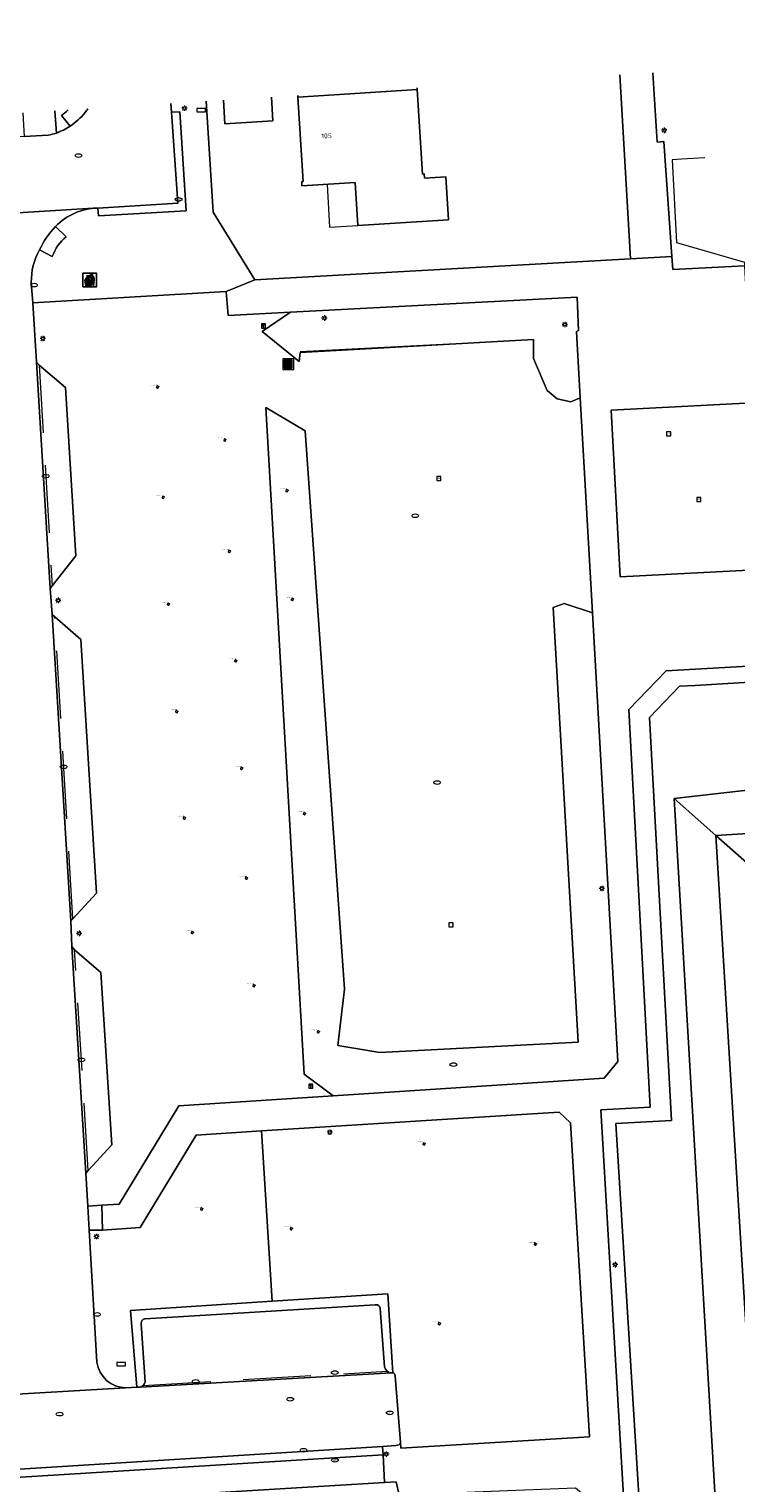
# Model space of a CAD drawing. Header units: metres. Extents: x 162098 to 162858, y 502351 to 503184.
# Tile 78 of 94: x 162347 to 162399, y 503056 to 503163. Entities that reach past the tile are written whole.
import ezdxf
from ezdxf.enums import TextEntityAlignment as Align

# ---------------------------------------------------------------- set-up
doc = ezdxf.new("R2010")
doc.units = ezdxf.units.M
doc.linetypes.add('RI-HWA-SO', pattern=[7.4, 5, -2.4])
for name, color, linetype, lineweight, true_color in [('B-PV-GK-KEERWAND_DAMWAND-G', 30, 'Continuous', 18, 0xff7f00), ('B-PV-GR-BEPLANTING_CULTUUR_BOSPLANTSOEN-GV', 7, 'Continuous', 13, 0x99cc00), ('B-PV-GR-BEPLANTING_CULTUUR_HEESTERS-GV', 7, 'Continuous', 13, 0x99cc00), ('B-PV-GR-BOOM-S', 7, 'Continuous', 13, 0x4c9900), ('B-PV-RI-HWA_GOOT_MOLGOOT-G', 150, 'RI-HWA-SO', 18, 0x007fff)]:
    doc.layers.add(name, color=color, linetype=linetype, lineweight=lineweight, true_color=true_color)
for name, color, linetype, lineweight in [('B-PV-IE-AFVAL APART PLAATS-S', 7, 'Continuous', 25), ('B-PV-IE-MEUBILAIR-S', 252, 'Continuous', 13), ('B-PV-IE-MEUBILAIR_WEGMEUBILAIR-S', 252, 'Continuous', 13), ('B-PV-IE-MEUBILAIR_WEGMEUBILAIR_AFVALBAK-S', 252, 'Continuous', 13), ('B-PV-IE-TERREINAFSCHEIDING_KUNSTMATIG_HEKWERK-G', 252, 'IE-TERREINAFSCHEIDING-KUNSTMATIG-OPEN', 13), ('B-PV-OG-BEBOUWING-GV', 7, 'Continuous', 18), ('B-PV-OG-BEBOUWING-T18', 7, 'Continuous', 18), ('B-PV-OG-BEBOUWING_LUIFEL-GV', 7, 'Continuous', 18), ('B-PV-OG-TERREIN_BEGROEID-GV', 7, 'Continuous', 13), ('B-PV-OG-TERREIN_ERF-GV', 252, 'Continuous', 13), ('B-PV-VH-GESLOTENVERHARDING_KUNSTSTOF-GV', 252, 'Continuous', 13), ('B-PV-VH-OPENVERHARDING_BETONELEMENT-GV', 252, 'Continuous', 13), ('B-PV-VH-OPENVERHARDING_BETONSTRAATSTEEN-GV', 252, 'Continuous', 13), ('B-PV-VH-OPENVERHARDING_TEGEL-GV', 252, 'Continuous', 13)]:
    doc.layers.add(name, color=color, linetype=linetype, lineweight=lineweight)
doc.styles.add('NLCS-ISO', font='NLCS-ISO.ttf')
doc.styles.add('NLCS-ISO-M200-T18', font='NLCS-ISO.ttf', dxfattribs={"height": 1.8})
doc.linetypes.add('IE-TERREINAFSCHEIDING-KUNSTMATIG-OPEN', pattern='A,7,-1.5,[67,NLCS.SHX,S=0.75,R=0,X=0,Y=0],-1.5', length=10)

# ---------------------------------------------------------------- blocks, each defined once
blk = doc.blocks.new('SIE-WEG_AFVALBAK-SO')
at = {"linetype": 'ByBlock', "lineweight": 18}
h = blk.add_hatch(color=0, dxfattribs=at)
h.dxf.hatch_style = 1
h.paths.add_polyline_path([(-1.5, -1.5), (1.5, -1.5), (1.5, 1.5), (-1.5, 1.5)])
at = {"color": 0, "linetype": 'ByBlock', "lineweight": 18}
for points in [[(-2, -2), (2, -2), (2, 2), (-2, 2)], [(-1.5, -1.5), (1.5, -1.5), (1.5, 1.5), (-1.5, 1.5)]]:
    blk.add_lwpolyline(points, close=True, dxfattribs=at)
blk = doc.blocks.new('SIE-AFVAL APART PLAATS-SO')
h = blk.add_hatch(color=256)
h.dxf.hatch_style = 1
h.paths.add_polyline_path([(-0.09, 0.07), (-1.76, 0.07, 0.819081), (-1.79, -0.09), (-1.4, -2.19, 0.36153), (-1.37, -2.21), (-0.47, -2.21, 0.36153), (-0.44, -2.19), (-0.05, -0.09, 0.819081)])
h.paths.add_polyline_path([(-0.16, -0.1), (-0.2, -0.33), (-0.49, -0.33), (-0.47, -0.1)], flags=16)
h.paths.add_polyline_path([(-0.55, -0.1), (-0.58, -0.33), (-0.87, -0.33), (-0.87, -0.1)], flags=16)
h.paths.add_polyline_path([(-0.22, -0.42), (-0.27, -0.73), (-0.53, -0.73), (-0.5, -0.42)], flags=16)
h.paths.add_polyline_path([(-0.58, -0.42), (-0.61, -0.73), (-0.87, -0.73), (-0.87, -0.42)], flags=16)
h.paths.add_polyline_path([(-0.95, -0.1), (-0.95, -0.33), (-1.27, -0.33), (-1.29, -0.1)], flags=16)
h.paths.add_polyline_path([(-0.95, -0.42), (-0.95, -0.73), (-1.23, -0.73), (-1.26, -0.42)], flags=16)
h.paths.add_polyline_path([(-0.29, -0.83), (-0.34, -1.09), (-0.56, -1.09), (-0.54, -0.83)], flags=16)
h.paths.add_polyline_path([(-0.62, -0.83), (-0.65, -1.09), (-0.87, -1.09), (-0.87, -0.83)], flags=16)
h.paths.add_polyline_path([(-0.95, -0.83), (-0.95, -1.09), (-1.2, -1.09), (-1.22, -0.83)], flags=16)
h.paths.add_polyline_path([(-1.35, -0.33), (-1.64, -0.33), (-1.69, -0.1), (-1.37, -0.1)], flags=16)
h.paths.add_polyline_path([(-1.34, -0.42), (-1.31, -0.73), (-1.57, -0.73), (-1.63, -0.42)], flags=16)
h.paths.add_polyline_path([(-0.36, -1.18), (-0.41, -1.44), (-0.6, -1.44), (-0.57, -1.18)], flags=16)
h.paths.add_polyline_path([(-0.65, -1.18), (-0.68, -1.44), (-0.87, -1.44), (-0.87, -1.18)], flags=16)
h.paths.add_polyline_path([(-1.3, -0.83), (-1.28, -1.09), (-1.5, -1.09), (-1.55, -0.83)], flags=16)
h.paths.add_polyline_path([(-0.95, -1.18), (-0.95, -1.44), (-1.17, -1.44), (-1.19, -1.18)], flags=16)
h.paths.add_polyline_path([(-0.42, -1.53), (-0.47, -1.79), (-0.63, -1.79), (-0.6, -1.53)], flags=16)
h.paths.add_polyline_path([(-1.27, -1.18), (-1.25, -1.44), (-1.44, -1.44), (-1.49, -1.18)], flags=16)
h.paths.add_polyline_path([(-0.69, -1.53), (-0.71, -1.79), (-0.87, -1.79), (-0.87, -1.53)], flags=16)
h.paths.add_polyline_path([(-0.95, -1.53), (-0.95, -1.79), (-1.13, -1.79), (-1.16, -1.53)], flags=16)
h.paths.add_polyline_path([(-1.24, -1.53), (-1.22, -1.79), (-1.37, -1.79), (-1.42, -1.53)], flags=16)
h.paths.add_polyline_path([(-0.49, -1.89), (-0.53, -2.13), (-0.66, -2.13), (-0.64, -1.89)], flags=16)
h.paths.add_polyline_path([(-0.72, -1.89), (-0.74, -2.13), (-0.87, -2.13), (-0.87, -1.89)], flags=16)
h.paths.add_polyline_path([(-0.95, -1.89), (-0.95, -2.13), (-1.1, -2.13), (-1.12, -1.89)], flags=16)
h.paths.add_polyline_path([(-1.21, -1.89), (-1.18, -2.13), (-1.31, -2.13), (-1.35, -1.89)], flags=16)
h.paths.add_polyline_path([(-0.19, 0.78, -0.01173), (-0.3, 0.78, -0.148797), (-0.42, 1.03, -0.136076), (-0.69, 0.87), (-0.78, 0.85, -0.038293), (-1.14, 0.96), (-1.19, 0.81, -0.243822), (-1.56, 0.45, 0.344326), (-1, 0.22, -0.139345), (-0.6, 0.22, 0.618436), (-0.56, 0.27, -0.441494), (-0.47, 0.44, 0.309048)])
h.paths.add_polyline_path([(-0.49, 0.51, 0.351556), (-0.64, 0.31, 0.121061), (-1.02, 0.29, -0.288745), (-1.45, 0.42, 0.203599), (-1.12, 0.79), (-1.09, 0.87, 0.083075), (-0.28, 0.71, -0.242261)], flags=16)
h.paths.add_polyline_path([(-0.4, 0.79, -0.023345), (-0.63, 0.82, 0.07081), (-0.46, 0.9, 0.059965)], flags=16)
h.paths.add_polyline_path([(1.12, 1.48), (-1.07, 1.48, 0.860559), (-1.08, 1.42), (0.29, 1, -0.146703), (0.53, 0.28, 0.421968), (0.56, 0.25), (1.6, 0.31, 0.450293), (1.63, 0.34, 0.122241)])
h.paths.add_polyline_path([(0.26, 1.93, 1), (1.07, 1.93, 1)])
h.paths.add_polyline_path([(1.65, 0.15, 0.429303), (1.62, 0.18), (0.55, 0.23, 0.38429), (0.51, 0.2), (0.16, -2.16, 0.83726), (0.22, -2.18), (0.99, -0.78, -0.688204), (1.05, -0.78), (1.36, -2.14, 0.84934), (1.42, -2.14)])
for p, q in [((-0.09, 0.07), (-1.76, 0.07)), ((-1.4, -2.19), (-1.79, -0.09)), ((-1.37, -0.1), (-1.69, -0.1)), ((-1.64, -0.33), (-1.69, -0.1)), ((-1.64, -0.33), (-1.35, -0.33)), ((-1.63, -0.42), (-1.34, -0.42)), ((-1.57, -0.73), (-1.63, -0.42)), ((-1.57, -0.73), (-1.31, -0.73)), ((-1.55, -0.83), (-1.3, -0.83)), ((-1.5, -1.09), (-1.55, -0.83)), ((-1.5, -1.09), (-1.28, -1.09)), ((-1.49, -1.18), (-1.27, -1.18)), ((-1.44, -1.44), (-1.49, -1.18)), ((-1.44, -1.44), (-1.25, -1.44)), ((-1.42, -1.53), (-1.24, -1.53)), ((-1.37, -1.79), (-1.42, -1.53)), ((-1.37, -1.79), (-1.22, -1.79)), ((-1.37, -2.21), (-0.47, -2.21)), ((-1.31, -2.13), (-1.35, -1.89)), ((-1.35, -1.89), (-1.21, -1.89)), ((-1.31, -2.13), (-1.18, -2.13)), ((-0.95, -0.1), (-1.29, -0.1)), ((-1.27, -0.33), (-0.95, -0.33)), ((-1.26, -0.42), (-0.95, -0.42)), ((-1.23, -0.73), (-0.95, -0.73)), ((-1.22, -0.83), (-0.95, -0.83)), ((-1.2, -1.09), (-0.95, -1.09)), ((-1.19, -1.18), (-0.95, -1.18)), ((-1.17, -1.44), (-0.95, -1.44)), ((-1.16, -1.53), (-0.95, -1.53)), ((-1.13, -1.79), (-0.95, -1.79)), ((-1.12, -1.89), (-0.95, -1.89)), ((-1.1, -2.13), (-0.95, -2.13)), ((-0.95, -0.1), (-0.95, -0.33)), ((-0.95, -0.42), (-0.95, -0.73)), ((-0.95, -0.83), (-0.95, -1.09)), ((-0.95, -1.18), (-0.95, -1.44)), ((-0.95, -1.53), (-0.95, -1.79)), ((-0.95, -1.89), (-0.95, -2.13)), ((-0.87, -0.1), (-0.87, -0.33)), ((-0.55, -0.1), (-0.87, -0.1)), ((-0.87, -0.33), (-0.58, -0.33)), ((-0.87, -0.42), (-0.87, -0.73)), ((-0.87, -0.42), (-0.58, -0.42)), ((-0.87, -0.73), (-0.61, -0.73)), ((-0.87, -0.83), (-0.62, -0.83)), ((-0.87, -0.83), (-0.87, -1.09)), ((-0.87, -1.09), (-0.65, -1.09)), ((-0.87, -1.18), (-0.65, -1.18)), ((-0.87, -1.18), (-0.87, -1.44)), ((-0.87, -1.44), (-0.68, -1.44)), ((-0.87, -1.53), (-0.69, -1.53)), ((-0.87, -1.53), (-0.87, -1.79)), ((-0.87, -1.79), (-0.71, -1.79)), ((-0.87, -1.89), (-0.87, -2.13)), ((-0.87, -1.89), (-0.72, -1.89)), ((-0.87, -2.13), (-0.74, -2.13)), ((-0.66, -2.13), (-0.53, -2.13)), ((-0.64, -1.89), (-0.49, -1.89)), ((-0.63, -1.79), (-0.47, -1.79)), ((-0.6, -1.44), (-0.41, -1.44)), ((-0.6, -1.53), (-0.42, -1.53)), ((-0.57, -1.18), (-0.36, -1.18)), ((-0.56, -1.09), (-0.34, -1.09)), ((-0.54, -0.83), (-0.29, -0.83)), ((-0.53, -0.73), (-0.27, -0.73)), ((-0.53, -2.13), (-0.49, -1.89)), ((-0.5, -0.42), (-0.22, -0.42)), ((-0.49, -0.33), (-0.2, -0.33)), ((-0.16, -0.1), (-0.47, -0.1)), ((-0.47, -1.79), (-0.42, -1.53)), ((-0.44, -2.19), (-0.05, -0.09)), ((-0.41, -1.44), (-0.36, -1.18)), ((-0.34, -1.09), (-0.29, -0.83)), ((-0.27, -0.73), (-0.22, -0.42)), ((-0.2, -0.33), (-0.16, -0.1))]:
    blk.add_line(p, q)
blk.add_lwpolyline([(-2.5, -2.51), (2.5, -2.51), (2.5, 2.49), (-2.5, 2.49)], close=True)
for points in [[(-0.78, 0.85, -0.038293), (-1.14, 0.96), (-1.19, 0.81, -0.243822), (-1.56, 0.45, 0.344326), (-1, 0.22, -0.139345), (-0.6, 0.22, 0.618436), (-0.56, 0.27, -0.441494), (-0.47, 0.44, 0.309048), (-0.19, 0.78, -0.01173), (-0.3, 0.78, -0.01173)], [(-0.78, 0.85), (-0.69, 0.87, 0.136076), (-0.42, 1.03, 0.156405), (-0.29, 0.77)], [(-0.78, 0.85), (-0.69, 0.87, 0.136076), (-0.42, 1.03, 0.148797), (-0.3, 0.78, 0.148797)], [(-0.63, 0.82, 0.07081), (-0.46, 0.9, 0.059965), (-0.4, 0.79, 0.059965)], [(-0.4, 0.79, -0.023345), (-0.63, 0.82)]]:
    blk.add_lwpolyline(points, format="xyb")
for points in [[(-1.09, 0.87), (-1.12, 0.79, -0.203599), (-1.45, 0.42, 0.288745), (-1.02, 0.29, -0.121061), (-0.64, 0.31, -0.351556), (-0.49, 0.51, 0.242261), (-0.28, 0.71, -0.083075)], [(-1.07, 1.48), (1.12, 1.48, -0.122241), (1.63, 0.34, -0.450293), (1.6, 0.31), (0.56, 0.25, -0.421968), (0.53, 0.28, 0.146703), (0.29, 1), (-1.08, 1.42, -0.860559)], [(0.55, 0.23), (1.62, 0.18, -0.429303), (1.65, 0.15), (1.42, -2.14, -0.84934), (1.36, -2.14), (1.05, -0.78, 0.688204), (0.99, -0.78), (0.22, -2.18, -0.83726), (0.16, -2.16), (0.51, 0.2, -0.38429)]]:
    blk.add_lwpolyline(points, format="xyb", close=True)
for points in [[(-1.35, -0.33), (-1.37, -0.1)], [(-1.31, -0.73), (-1.34, -0.42)], [(-1.28, -1.09), (-1.3, -0.83)], [(-1.27, -0.33), (-1.29, -0.1)], [(-1.25, -1.44), (-1.27, -1.18)], [(-1.23, -0.73), (-1.26, -0.42)], [(-1.22, -1.79), (-1.24, -1.53)], [(-1.2, -1.09), (-1.22, -0.83)], [(-1.18, -2.13), (-1.21, -1.89)], [(-1.17, -1.44), (-1.19, -1.18)], [(-1.18, -2.22), (-1.18, -2.21)], [(-1.13, -1.79), (-1.16, -1.53)], [(-1.1, -2.13), (-1.12, -1.89)], [(-0.74, -2.13), (-0.72, -1.89)], [(-0.71, -1.79), (-0.69, -1.53)], [(-0.68, -1.44), (-0.65, -1.18)], [(-0.66, -2.13), (-0.64, -1.89)], [(-0.65, -1.09), (-0.62, -0.83)], [(-0.63, -1.79), (-0.6, -1.53)], [(-0.61, -0.73), (-0.58, -0.42)], [(-0.6, -1.44), (-0.57, -1.18)], [(-0.58, -0.33), (-0.55, -0.1)], [(-0.56, -1.09), (-0.54, -0.83)], [(-0.53, -0.73), (-0.5, -0.42)], [(-0.49, -0.33), (-0.47, -0.1)]]:
    blk.add_lwpolyline(points)
blk.add_circle((0.66, 1.93), 0.401)
for centre, radius, start, end in [((-1.76, -0.01), 0.0869, 90, 247.281), ((-0.09, -0.01), 0.0869, 292.719, 90), ((-1.37, -2.18), 0.0318, 190.4943, 270), ((-0.47, -2.18), 0.0318, 270, 349.5057)]:
    blk.add_arc(centre, radius, start, end)
blk = doc.blocks.new('SIE-MEUBILAIR_BORD_STRAATNAAM-SO')
blk.add_lwpolyline([(-1.625, -0.625), (1.625, -0.625), (1.625, 0.625), (-1.625, 0.625)], close=True)
blk = doc.blocks.new('SIE-MEUBILAIR_BORD_INFORMATIE-SO')
h = blk.add_hatch(color=256)
h.dxf.hatch_style = 1
h.paths.add_polyline_path([(0.13, 0.2), (-0.33, 0.2), (-0.33, 0.08), (-0.13, 0.08), (-0.13, -0.65), (0.13, -0.65)])
h = blk.add_hatch(color=256)
h.dxf.hatch_style = 1
edge = h.paths.add_edge_path()
edge.add_arc((0, 0.5), 0.149, 0, 360)
for points in [[(-0.75, -0.75), (0.75, -0.75), (0.75, 0.75), (-0.75, 0.75)], [(0.13, 0.2), (-0.33, 0.2), (-0.33, 0.08), (-0.13, 0.08), (-0.13, -0.65), (0.13, -0.65)]]:
    blk.add_lwpolyline(points, close=True)
blk.add_circle((0, 0.5), 0.149)
blk = doc.blocks.new('SIE-MEUBILAIR_PAAL_LICHTMAST-SO')
for points in [[(-0.62, 0), (-1, 0)], [(-0.71, 0.71), (-0.44, 0.44)], [(0, 1), (0, 0.62)], [(0.44, 0.44), (0.71, 0.71)], [(1, 0), (0.62, 0)], [(-0.71, -0.71), (-0.44, -0.44)], [(0, -0.62), (0, -1)], [(0.44, -0.44), (0.71, -0.71)]]:
    blk.add_lwpolyline(points)
blk.add_circle((0, 0), 0.5)
blk = doc.blocks.new('SIE-MEUBILAIR_PUT_RIOOLPUT-SO')
blk.add_ellipse((0, 0), major_axis=(1.25, 0), ratio=0.54)
blk = doc.blocks.new('SIE-MEUBILAIR_PUT_KOLK-SO')
blk.add_ellipse((0, 0), major_axis=(1.25, 0), ratio=0.54)
blk = doc.blocks.new('SIE-MEUBILAIR_PUT_DRAINAGEPUT-SO')
blk.add_ellipse((0, 0), major_axis=(1.25, 0), ratio=0.54)
at = {"style": 'NLCS-ISO'}
blk.add_text('dr', height=0.75, dxfattribs=at).set_placement((0.03, 0), align=Align.MIDDLE_CENTER)
blk = doc.blocks.new('SIE-MEUBILAIR_PUT_WATERLEIDINGPUT-SO')
blk.add_ellipse((0, 0), major_axis=(1.25, 0), ratio=0.54)
at = {"style": 'NLCS-ISO'}
blk.add_text('wl', height=0.75, dxfattribs=at).set_placement((-0.14, 0), align=Align.MIDDLE_CENTER)
blk = doc.blocks.new('SIE-WEG_SPEELTOESTEL-SO')
at = {"flags": 128}
blk.add_lwpolyline([(-0.75, -0.75), (0.75, -0.75), (0.75, 0.75), (-0.75, 0.75)], close=True, dxfattribs=at)
at = {"style": 'NLCS-ISO'}
blk.add_text('SPT', height=0.45, dxfattribs=at).set_placement((0, 0), align=Align.MIDDLE_CENTER)
blk = doc.blocks.new('SGR-BOOM_GBKN-SO')
for centre, start, end in [((-0.25, -0.1), 67.1244, 157.1244), ((-0.1, 0.25), 157.1244, 247.1244), ((-0.1, 0.25), 337.1244, 157.1244), ((0.25, 0.1), 247.1244, 337.1244), ((-0.25, -0.1), 157.1244, 337.1244), ((0.1, -0.25), 157.1244, 337.1244), ((0.1, -0.25), 337.1244, 67.1244)]:
    blk.add_arc(centre, 0.188, start, end)
at = {"extrusion": (0, 0, -1)}
blk.add_arc((-0.25, 0.1), 0.188, 22.8756, 202.8756, dxfattribs=at)
at = {"style": 'NLCS-ISO'}
blk.add_attdef('SOORT', text='', height=0.35, dxfattribs=at).set_placement((0, 0.75), align=Align.MIDDLE_RIGHT)

msp = doc.modelspace()

# ---------------------------------------------------------------- linework, layer by layer
at = {"layer": 'B-PV-GK-KEERWAND_DAMWAND-G'}
msp.add_lwpolyline([(162397.192, 503153.42), (162395.455, 503153.322), (162394.768, 503153.283), (162395.089, 503147.171), (162400.114, 503145.719), (162400.318, 503142.212)], dxfattribs=at)
at = {"layer": 'B-PV-GR-BEPLANTING_CULTUUR_BOSPLANTSOEN-GV'}
for points in [[(162393.341, 503159.69), (162393.665, 503154.583), (162394.169, 503154.623), (162394.76, 503146.145), (162394.827, 503145.185), (162400.111, 503145.451), (162400.649, 503135.329), (162401.357, 503123.033), (162401.538, 503119.887), (162430.166, 503121.705), (162431.322, 503125.721), (162429.268, 503161.973)], [(162404.335, 502999.863), (162397.999, 503103.416), (162394.93, 503106.135), (162399.75, 503023.903)], [(162374.329, 503063.625), (162374.339, 503063.513), (162374.75, 503058.603), (162374.774, 503058.184), (162388.674, 503059.027), (162387.279, 503082.204), (162386.452, 503082.977), (162364.487, 503081.601), (162365.275, 503069.029), (162373.81, 503069.588), (162374.183, 503063.76)]]:
    msp.add_lwpolyline(points, dxfattribs=at)
for points in [[(162396.469, 503114.487), (162395.32, 503114.418), (162393.1, 503112.126), (162394.728, 503082.363), (162390.612, 503082.152), (162393.954, 503028.42), (162392.776, 503027.781), (162386.087, 503024.154), (162386.138, 503023.066), (162399.75, 503023.903), (162394.93, 503106.135), (162410.46, 503107.918), (162413.917, 503108.37), (162415.807, 503108.235), (162433.187, 503108.457), (162433.715, 503108.485), (162433.656, 503109.504), (162433.499, 503111.186), (162432.871, 503115.822), (162429.779, 503117.584), (162428.594, 503117.503), (162428.627, 503116.951), (162428.66, 503116.433)], [(162436.777, 503109.692), (162435.269, 503109.601), (162433.656, 503109.504), (162433.715, 503108.485), (162433.187, 503108.457), (162415.807, 503108.235), (162413.917, 503108.37), (162410.46, 503107.918), (162394.93, 503106.135), (162397.999, 503103.416), (162434.632, 503105.704), (162437.818, 503105.902), (162437.835, 503109.09)], [(162410.966, 502928.179), (162410.465, 502935.207), (162410.272, 502937.919), (162410.244, 502938.316), (162408.755, 502964.106), (162406.535, 502999.921), (162400.485, 503101.214), (162397.999, 503103.416), (162404.335, 502999.863), (162406.365, 502963.978), (162407.858, 502938.187), (162407.881, 502937.789), (162408.041, 502935.061), (162408.452, 502928.031), (162408.6, 502925.488), (162411.144, 502925.669)]]:
    msp.add_lwpolyline(points, close=True, dxfattribs=at)
msp.add_lwpolyline([(162374.183, 503063.76, -0.2953392), (162374.329, 503063.625)], format="xyb", dxfattribs=at)
at = {"layer": 'B-PV-GR-BEPLANTING_CULTUUR_HEESTERS-GV'}
for points in [[(162346.887, 503156.737), (162346.993, 503154.988), (162348.757, 503155.08)], [(162349.362, 503155.25), (162349.247, 503156.887)]]:
    msp.add_lwpolyline(points, dxfattribs=at)
msp.add_lwpolyline([(162348.757, 503155.08, 0.0327911), (162349.362, 503155.25)], format="xyb", dxfattribs=at)
for points in [[(162387.875, 503140.686), (162387.781, 503143.14), (162366.635, 503142.029), (162364.533, 503140.6), (162367.269, 503138.398), (162367.344, 503139.046), (162384.563, 503140.004), (162384.544, 503138.606), (162385.563, 503136.259), (162386.308, 503135.63), (162387.297, 503135.407), (162387.995, 503135.717), (162387.716, 503140.609)], [(162364.801, 503134.985), (162367.647, 503085.783), (162369.775, 503084.188), (162389.765, 503085.488), (162390.781, 503086.724), (162388.898, 503119.834), (162386.825, 503120.535), (162385.998, 503120.227), (162387.835, 503088.156), (162373.231, 503087.392), (162370.123, 503087.92), (162370.616, 503092.056), (162367.723, 503133.273)]]:
    msp.add_lwpolyline(points, close=True, dxfattribs=at)
at = {"layer": 'B-PV-IE-TERREINAFSCHEIDING_KUNSTMATIG_HEKWERK-G'}
msp.add_lwpolyline([(162384.548, 503139.998), (162367.354, 503139.104)], dxfattribs=at)
at = {"layer": 'B-PV-OG-BEBOUWING-GV'}
for points in [[(162367.172, 503158.027), (162367.18, 503157.902), (162375.983, 503158.45)], [(162375.983, 503158.45), (162375.975, 503158.586)], [(162361.686, 503157.678), (162361.795, 503155.923)], [(162361.795, 503155.923), (162365.327, 503156.143), (162365.218, 503157.902)]]:
    msp.add_lwpolyline(points, dxfattribs=at)
msp.add_lwpolyline([(162367.18, 503157.902), (162367.568, 503151.673), (162367.458, 503151.666), (162367.478, 503151.347), (162371.402, 503151.591), (162371.595, 503148.433), (162378.272, 503148.841), (162378.079, 503152.005), (162376.501, 503151.909), (162376.481, 503152.228), (162376.371, 503152.221), (162375.983, 503158.45)], close=True, dxfattribs=at)
at = {"layer": 'B-PV-OG-BEBOUWING_LUIFEL-GV'}
msp.add_lwpolyline([(162371.595, 503148.433), (162371.402, 503151.591), (162369.44, 503151.469), (162369.329, 503151.462), (162369.511, 503148.312)], close=True, dxfattribs=at)
at = {"layer": 'B-PV-OG-TERREIN_BEGROEID-GV'}
for points in [[(162441.949, 503162.779), (162445.026, 503111.923), (162445.362, 503106.374), (162438.041, 503105.916), (162437.818, 503105.902), (162434.632, 503105.704), (162397.999, 503103.416), (162400.485, 503101.214), (162434.02, 503103.258), (162437.156, 503103.454), (162447.774, 503104.071), (162444.175, 503162.921)], [(162354.486, 503062.656), (162355.298, 503062.687), (162354.826, 503068.344), (162365.275, 503069.029), (162364.487, 503081.601), (162359.663, 503081.299), (162355.548, 503074.469), (162352.77, 503074.291), (162351.785, 503074.29), (162352.352, 503064.534)]]:
    msp.add_lwpolyline(points, dxfattribs=at)
for points in [[(162387.297, 503135.407), (162386.308, 503135.63), (162385.563, 503136.259), (162384.544, 503138.606), (162384.563, 503140.004), (162367.344, 503139.046), (162367.269, 503138.398), (162364.533, 503140.6), (162366.635, 503142.029), (162362.04, 503141.788), (162361.894, 503143.542), (162347.618, 503142.707), (162347.903, 503138.329), (162348.102, 503138.126), (162350.043, 503136.473), (162350.789, 503124.042), (162349.055, 503121.822), (162348.909, 503121.647), (162349.049, 503119.711), (162349.243, 503119.541), (162351.159, 503117.863), (162352.311, 503099.152), (162350.579, 503097.262), (162350.429, 503097.1), (162350.511, 503095.212), (162350.707, 503094.957), (162352.651, 503093.3), (162353.447, 503080.588), (162351.711, 503078.672), (162351.544, 503078.479), (162351.685, 503076.056), (162352.724, 503076.128), (162354.004, 503076.207), (162358.385, 503083.448), (162369.775, 503084.188), (162367.647, 503085.783), (162364.801, 503134.985), (162367.723, 503133.273), (162370.616, 503092.056), (162370.123, 503087.92), (162373.231, 503087.392), (162387.835, 503088.156), (162385.998, 503120.227), (162386.825, 503120.535), (162388.898, 503119.834), (162387.995, 503135.717)], [(162390.612, 503082.152), (162394.728, 503082.363), (162393.1, 503112.126), (162395.32, 503114.418), (162396.469, 503114.487), (162428.66, 503116.433), (162428.627, 503116.951), (162428.594, 503117.503), (162425.953, 503117.352), (162425.482, 503117.324), (162425.442, 503117.323), (162394.341, 503115.551), (162391.577, 503112.699), (162393.151, 503083.366), (162389.513, 503083.16), (162391.217, 503054.243), (162392.776, 503027.781), (162393.954, 503028.42)]]:
    msp.add_lwpolyline(points, close=True, dxfattribs=at)
msp.add_lwpolyline([(162352.352, 503064.534, 0.3748759), (162354.486, 503062.656)], format="xyb", dxfattribs=at)
at = {"layer": 'B-PV-OG-TERREIN_ERF-GV'}
for points in [[(162360.415, 503157.597), (162360.932, 503149.415), (162363.994, 503144.417), (162391.701, 503145.96), (162390.915, 503159.536)], [(162375.975, 503158.586), (162375.983, 503158.45), (162376.371, 503152.221), (162376.481, 503152.228), (162376.501, 503151.909), (162378.079, 503152.005), (162378.272, 503148.841), (162371.595, 503148.433), (162371.402, 503151.591), (162367.478, 503151.347), (162367.458, 503151.666), (162367.568, 503151.673), (162367.18, 503157.902)], [(162361.795, 503155.923), (162361.686, 503157.678)], [(162365.218, 503157.902), (162365.327, 503156.143), (162361.795, 503155.923)], [(162367.18, 503157.902), (162367.172, 503158.027)], [(162374.64, 503054.724), (162374.427, 503055.712), (162373.57, 503055.66), (162335.011, 503053.321)]]:
    msp.add_lwpolyline(points, dxfattribs=at)
at = {"layer": 'B-PV-RI-HWA_GOOT_MOLGOOT-G'}
for points in [[(162348.102, 503138.126), (162349.055, 503121.822)], [(162350.579, 503097.262), (162349.243, 503119.541)], [(162351.711, 503078.672), (162350.707, 503094.957)], [(162355.758, 503062.816), (162373.756, 503063.874)]]:
    msp.add_lwpolyline(points, dxfattribs=at)
at = {"layer": 'B-PV-VH-GESLOTENVERHARDING_KUNSTSTOF-GV'}
msp.add_lwpolyline([(162400.649, 503135.329), (162390.279, 503134.808), (162390.936, 503122.494), (162401.357, 503123.033)], close=True, dxfattribs=at)
at = {"layer": 'B-PV-VH-OPENVERHARDING_BETONELEMENT-GV'}
for points in [[(162350.224, 503156.949, -0.037983), (162349.743, 503156.553)], [(162350.369, 503155.751, 0.0805801), (162351.476, 503156.767)], [(162351.476, 503156.767, 0.0180272), (162351.676, 503157.042)], [(162349.294, 503148.34, 0.0885583), (162348.122, 503146.622)], [(162349.063, 503146.132, -0.1423219), (162350.098, 503147.599)]]:
    msp.add_lwpolyline(points, format="xyb", dxfattribs=at)
for points in [[(162349.743, 503156.553), (162350.369, 503155.751)], [(162350.098, 503147.599), (162349.294, 503148.34)], [(162348.122, 503146.622), (162349.063, 503146.132)]]:
    msp.add_lwpolyline(points, dxfattribs=at)
for points in [[(162357.853, 503156.786), (162358.314, 503150.071), (162352.425, 503149.707), (162352.472, 503149.127), (162358.926, 503149.517), (162358.469, 503156.801)], [(162352.724, 503076.128), (162351.685, 503076.056), (162351.785, 503074.29), (162352.77, 503074.291)], [(162342.69, 503056.409), (162342.746, 503055.817), (162373.461, 503057.69), (162373.411, 503058.324)]]:
    msp.add_lwpolyline(points, close=True, dxfattribs=at)
at = {"layer": 'B-PV-VH-OPENVERHARDING_BETONSTRAATSTEEN-GV'}
for points in [[(162348.757, 503155.08), (162346.993, 503154.988), (162346.65, 503154.967), (162335.175, 503154.256), (162334.412, 503154.212), (162334.378, 503154.209), (162322.805, 503153.49), (162322.633, 503153.484), (162320.838, 503153.415), (162319.365, 503153.217), (162304.41, 503152.404), (162304.745, 503146.83), (162335.772, 503148.713), (162337.784, 503148.805), (162338.527, 503148.862), (162352.088, 503149.712), (162352.425, 503149.707), (162358.314, 503150.071), (162357.853, 503156.786), (162357.814, 503157.432)], [(162352.425, 503149.707), (162352.088, 503149.712), (162338.527, 503148.862), (162337.784, 503148.805)], [(162349.049, 503119.711), (162348.909, 503121.647), (162347.903, 503138.329), (162347.618, 503142.707), (162347.516, 503144.225)], [(162352.352, 503064.534), (162351.785, 503074.29), (162351.685, 503076.056), (162351.544, 503078.479), (162350.511, 503095.212), (162350.429, 503097.1), (162349.049, 503119.711)], [(162372.93, 503068.775), (162372.873, 503068.772), (162355.921, 503067.736)], [(162373.571, 503064.189), (162373.246, 503068.5)], [(162355.619, 503067.392), (162355.622, 503067.356), (162355.921, 503063.084)], [(162374.102, 503063.756), (162355.552, 503062.702), (162355.298, 503062.687), (162343.079, 503061.97), (162319.09, 503060.359), (162317.301, 503060.222), (162315.116, 503060.076), (162293.697, 503058.749), (162292.608, 503058.531), (162278.131, 503057.771), (162277.631, 503057.726), (162259.217, 503056.608), (162258.712, 503056.592), (162259.023, 503051.491)], [(162355.552, 503062.702), (162374.102, 503063.756)], [(162374.75, 503058.603), (162374.339, 503063.513), (162374.329, 503063.625)], [(162343.079, 503061.97), (162355.298, 503062.687), (162354.486, 503062.656)], [(162259.338, 503051.214), (162262.352, 503051.402), (162293.463, 503053.33), (162294.479, 503053.398), (162311.836, 503054.466), (162312.419, 503054.507), (162324.742, 503055.356), (162325.496, 503055.362), (162326.451, 503055.439), (162341.975, 503056.372), (162342.69, 503056.409), (162373.411, 503058.324)], [(162373.411, 503058.324), (162374.409, 503058.391)]]:
    msp.add_lwpolyline(points, dxfattribs=at)
for points in [[(162351.476, 503156.767, -0.0805801), (162350.369, 503155.751)], [(162351.676, 503157.042, -0.0180272), (162351.476, 503156.767)], [(162349.362, 503155.25, -0.0327911), (162348.757, 503155.08)], [(162350.369, 503155.751, -0.060834), (162349.362, 503155.25)], [(162349.294, 503148.34, -0.2022458), (162352.425, 503149.707)], [(162348.122, 503146.622, -0.0885583), (162349.294, 503148.34)], [(162347.516, 503144.225, -0.136061), (162348.122, 503146.622)], [(162373.246, 503068.5, 0.4078163), (162372.93, 503068.775)], [(162355.921, 503067.736, 0.4180015), (162355.619, 503067.392)], [(162354.486, 503062.656, -0.3748759), (162352.352, 503064.534)], [(162374.102, 503063.756, -0.3713282), (162373.571, 503064.189)], [(162355.921, 503063.084, -0.2649699), (162355.552, 503062.702)], [(162374.183, 503063.76, 0.1237694), (162374.102, 503063.756)], [(162374.329, 503063.625, 0.2953392), (162374.183, 503063.76)], [(162374.409, 503058.391, 0.2943472), (162374.75, 503058.603)]]:
    msp.add_lwpolyline(points, format="xyb", dxfattribs=at)
for points in [[(162348.909, 503121.647), (162349.055, 503121.822), (162350.789, 503124.042), (162350.043, 503136.473), (162348.102, 503138.126), (162347.903, 503138.329)], [(162350.429, 503097.1), (162350.579, 503097.262), (162352.311, 503099.152), (162351.159, 503117.863), (162349.243, 503119.541), (162349.049, 503119.711)], [(162351.544, 503078.479), (162351.711, 503078.672), (162353.447, 503080.588), (162352.651, 503093.3), (162350.707, 503094.957), (162350.511, 503095.212)]]:
    msp.add_lwpolyline(points, close=True, dxfattribs=at)
at = {"layer": 'B-PV-VH-OPENVERHARDING_TEGEL-GV'}
for points in [[(162390.915, 503159.536), (162391.701, 503145.96), (162394.76, 503146.145), (162394.169, 503154.623), (162393.665, 503154.583), (162393.341, 503159.69)], [(162357.814, 503157.432), (162357.853, 503156.786), (162358.469, 503156.801), (162358.926, 503149.517), (162352.472, 503149.127), (162352.425, 503149.707)], [(162360.932, 503149.415), (162360.415, 503157.597)], [(162349.247, 503156.887), (162349.362, 503155.25)], [(162350.369, 503155.751), (162349.743, 503156.553)], [(162347.516, 503144.225), (162347.618, 503142.707), (162361.894, 503143.542), (162363.994, 503144.417), (162360.932, 503149.415)], [(162349.294, 503148.34), (162350.098, 503147.599)], [(162349.063, 503146.132), (162348.122, 503146.622)], [(162400.111, 503145.451), (162394.827, 503145.185), (162394.76, 503146.145), (162391.701, 503145.96), (162363.994, 503144.417), (162361.894, 503143.542), (162362.04, 503141.788), (162366.635, 503142.029), (162387.781, 503143.14), (162387.875, 503140.686), (162387.716, 503140.609), (162387.995, 503135.717), (162388.898, 503119.834), (162390.781, 503086.724), (162389.765, 503085.488), (162369.775, 503084.188), (162358.385, 503083.448), (162354.004, 503076.207), (162352.724, 503076.128), (162352.77, 503074.291), (162355.548, 503074.469), (162359.663, 503081.299), (162364.487, 503081.601), (162386.452, 503082.977), (162387.279, 503082.204), (162388.674, 503059.027), (162374.774, 503058.184), (162374.75, 503058.603)], [(162401.357, 503123.033), (162390.936, 503122.494), (162390.279, 503134.808), (162400.649, 503135.329)], [(162374.409, 503058.391), (162373.411, 503058.324), (162373.461, 503057.69), (162373.57, 503055.66), (162374.427, 503055.712), (162374.64, 503054.724), (162375.434, 503054.775), (162382.642, 503055.062), (162387.654, 503055.261), (162388.972, 503054.159), (162391.217, 503054.243), (162389.513, 503083.16), (162393.151, 503083.366), (162391.577, 503112.699), (162394.341, 503115.551), (162425.442, 503117.323)], [(162374.183, 503063.76), (162373.81, 503069.588), (162365.275, 503069.029), (162354.826, 503068.344), (162355.298, 503062.687), (162355.552, 503062.702)], [(162355.921, 503067.736), (162372.873, 503068.772), (162372.93, 503068.775)], [(162373.246, 503068.5), (162373.571, 503064.189)], [(162355.921, 503063.084), (162355.622, 503067.356), (162355.619, 503067.392)]]:
    msp.add_lwpolyline(points, dxfattribs=at)
for points in [[(162349.743, 503156.553, 0.037983), (162350.224, 503156.949)], [(162349.362, 503155.25, 0.060834), (162350.369, 503155.751)], [(162352.425, 503149.707, 0.2022458), (162349.294, 503148.34)], [(162350.098, 503147.599, 0.1423219), (162349.063, 503146.132)], [(162348.122, 503146.622, 0.136061), (162347.516, 503144.225)], [(162372.93, 503068.775, -0.4078163), (162373.246, 503068.5)], [(162355.619, 503067.392, -0.4180015), (162355.921, 503067.736)], [(162373.571, 503064.189, 0.3713282), (162374.102, 503063.756)], [(162355.552, 503062.702, 0.2649699), (162355.921, 503063.084)], [(162374.102, 503063.756, -0.1237694), (162374.183, 503063.76)], [(162374.75, 503058.603, -0.2943472), (162374.409, 503058.391)]]:
    msp.add_lwpolyline(points, format="xyb", dxfattribs=at)
msp.add_lwpolyline([(162373.461, 503057.69), (162342.746, 503055.817), (162342.69, 503056.409), (162341.975, 503056.372), (162342.017, 503055.777), (162326.513, 503054.827), (162326.451, 503055.439), (162325.496, 503055.362), (162325.701, 503052.756), (162332.068, 503053.143), (162335.011, 503053.321), (162373.57, 503055.66)], close=True, dxfattribs=at)

# ---------------------------------------------------------------- block references
at = {"layer": 'B-PV-GR-BOOM-S', "xscale": 0.2, "yscale": 0.2, "zscale": 0.2}
for p in [(162356.825, 503136.504), (162361.789, 503132.6), (162357.24, 503128.366), (162366.362, 503128.853), (162362.118, 503124.373), (162357.627, 503120.478), (162366.775, 503120.84), (162362.594, 503116.299), (162358.238, 503112.556), (162363.019, 503108.361), (162358.799, 503104.695), (162367.66, 503105.028), (162363.371, 503100.26), (162359.381, 503096.247), (162363.932, 503092.324), (162368.674, 503088.918), (162376.483, 503080.652), (162360.075, 503075.84), (162366.683, 503074.393), (162384.691, 503073.253), (162377.603, 503067.381)]:
    msp.add_blockref('SGR-BOOM_GBKN-SO', p, dxfattribs=at).add_auto_attribs({'SOORT': '****%%c***m'})
at = {"layer": 'B-PV-IE-AFVAL APART PLAATS-S', "xscale": 0.2, "yscale": 0.2, "zscale": 0.2}
msp.add_blockref('SIE-AFVAL APART PLAATS-SO', (162351.826, 503144.405), dxfattribs=at)
at = {"layer": 'B-PV-IE-MEUBILAIR-S', "xscale": 0.2, "yscale": 0.2, "zscale": 0.2}
for name, p in [('SIE-MEUBILAIR_PAAL_LICHTMAST-SO', (162358.817, 503157.076)), ('SIE-MEUBILAIR_BORD_STRAATNAAM-SO', (162360.039, 503156.937)), ('SIE-MEUBILAIR_PAAL_LICHTMAST-SO', (162394.185, 503155.45)), ('SIE-MEUBILAIR_PUT_RIOOLPUT-SO', (162350.996, 503153.59)), ('SIE-MEUBILAIR_PUT_WATERLEIDINGPUT-SO', (162358.376, 503150.354)), ('SIE-MEUBILAIR_PUT_KOLK-SO', (162347.727, 503144.024)), ('SIE-MEUBILAIR_BORD_INFORMATIE-SO', (162364.64, 503141.007)), ('SIE-MEUBILAIR_PAAL_LICHTMAST-SO', (162369.128, 503141.596)), ('SIE-MEUBILAIR_PAAL_LICHTMAST-SO', (162386.864, 503141.122)), ('SIE-MEUBILAIR_PAAL_LICHTMAST-SO', (162348.369, 503140.08)), ('SIE-MEUBILAIR_PUT_KOLK-SO', (162348.57, 503129.924)), ('SIE-MEUBILAIR_PUT_RIOOLPUT-SO', (162375.824, 503127)), ('SIE-MEUBILAIR_PAAL_LICHTMAST-SO', (162349.498, 503120.759)), ('SIE-MEUBILAIR_PUT_KOLK-SO', (162349.905, 503108.469)), ('SIE-MEUBILAIR_PUT_RIOOLPUT-SO', (162377.441, 503107.312)), ('SIE-MEUBILAIR_PAAL_LICHTMAST-SO', (162389.6, 503099.494)), ('SIE-MEUBILAIR_PAAL_LICHTMAST-SO', (162351.037, 503096.184)), ('SIE-MEUBILAIR_PUT_KOLK-SO', (162351.209, 503086.85)), ('SIE-MEUBILAIR_PUT_RIOOLPUT-SO', (162378.647, 503086.497)), ('SIE-MEUBILAIR_BORD_INFORMATIE-SO', (162368.136, 503084.913)), ('SIE-MEUBILAIR_PAAL_LICHTMAST-SO', (162369.535, 503081.507)), ('SIE-MEUBILAIR_PAAL_LICHTMAST-SO', (162352.329, 503073.813)), ('SIE-MEUBILAIR_PAAL_LICHTMAST-SO', (162390.568, 503071.736)), ('SIE-MEUBILAIR_PUT_KOLK-SO', (162352.362, 503068.058)), ('SIE-MEUBILAIR_BORD_STRAATNAAM-SO', (162354.141, 503064.398)), ('SIE-MEUBILAIR_PUT_KOLK-SO', (162369.896, 503063.767)), ('SIE-MEUBILAIR_PUT_KOLK-SO', (162359.641, 503063.121)), ('SIE-MEUBILAIR_PUT_RIOOLPUT-SO', (162366.611, 503061.802)), ('SIE-MEUBILAIR_PUT_RIOOLPUT-SO', (162349.609, 503060.703)), ('SIE-MEUBILAIR_PUT_DRAINAGEPUT-SO', (162373.951, 503060.796)), ('SIE-MEUBILAIR_PUT_KOLK-SO', (162367.59, 503058.04)), ('SIE-MEUBILAIR_PUT_WATERLEIDINGPUT-SO', (162369.904, 503057.299)), ('SIE-MEUBILAIR_PAAL_LICHTMAST-SO', (162373.696, 503057.757))]:
    msp.add_blockref(name, p, dxfattribs=at)
at = {"layer": 'B-PV-IE-MEUBILAIR_WEGMEUBILAIR-S', "xscale": 0.2, "yscale": 0.2, "zscale": 0.2}
for p in [(162394.521, 503133.042), (162377.568, 503129.758), (162396.744, 503128.21), (162378.47, 503096.814)]:
    msp.add_blockref('SIE-WEG_SPEELTOESTEL-SO', p, dxfattribs=at)
at = {"layer": 'B-PV-IE-MEUBILAIR_WEGMEUBILAIR_AFVALBAK-S', "xscale": 0.2, "yscale": 0.2, "zscale": 0.2}
msp.add_blockref('SIE-WEG_AFVALBAK-SO', (162366.465, 503138.19), dxfattribs=at)

# ---------------------------------------------------------------- texts
at = {"layer": 'B-PV-OG-BEBOUWING-T18', "style": 'NLCS-ISO-M200-T18'}
msp.add_text('105', height=0.36, rotation=3.5, dxfattribs=at).set_placement((162369.289, 503155.041), align=Align.MIDDLE)

doc.saveas('drawing.dxf')
